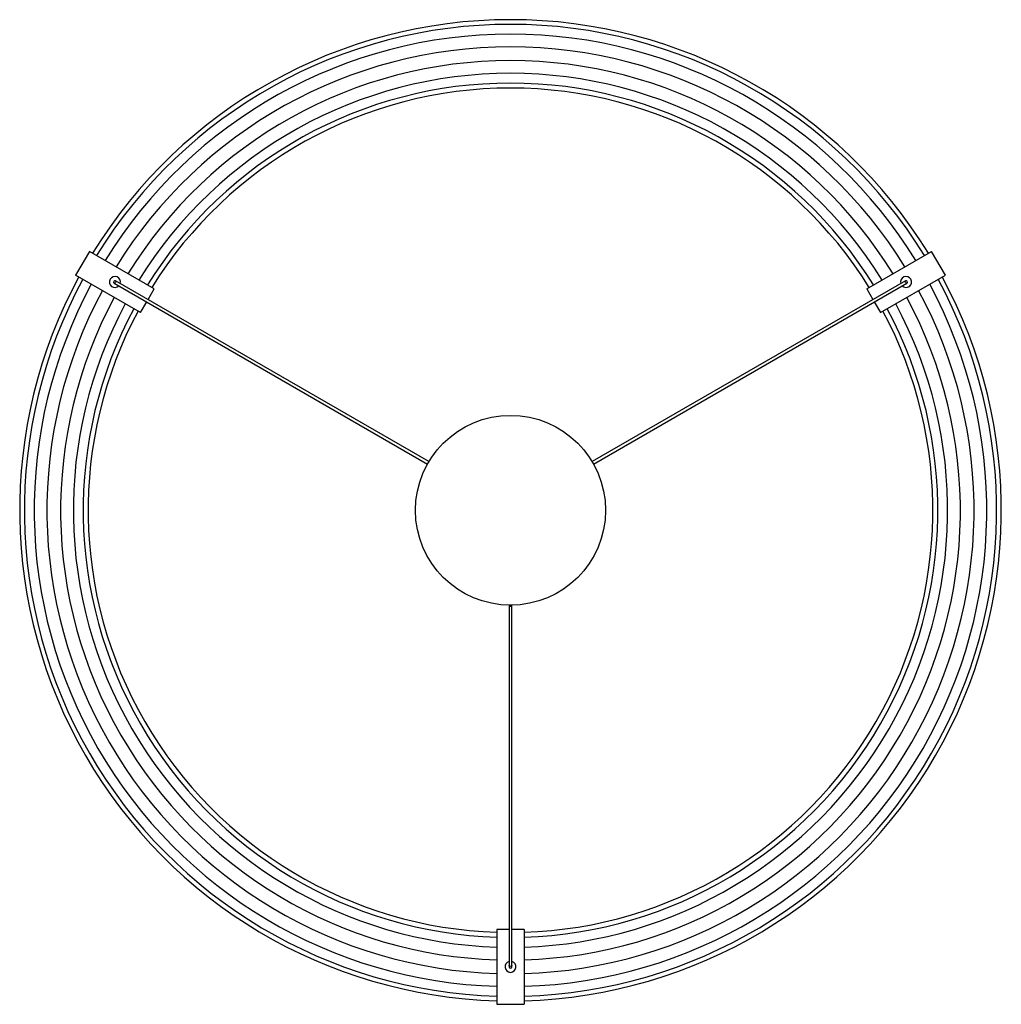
# Model space of a CAD drawing. Header units: inches. Extents: x -21.2 to 21.2, y -21.3 to 21.2.
import ezdxf

# ---------------------------------------------------------------- set-up
doc = ezdxf.new("R2010")
doc.units = ezdxf.units.IN
doc.header["$MEASUREMENT"] = 0

msp = doc.modelspace()

# ---------------------------------------------------------------- linework, layer by layer
at = {"color": 7, "linetype": 'Continuous', "lineweight": 25}
for p, q in [((-18.15, 11.161), (-18.741, 10.138)), ((-15.355, 9.547), (-18.15, 11.161)), ((15.355, 9.547), (18.15, 11.161)), ((18.741, 10.138), (18.15, 11.161)), ((-15.945, 8.524), (-18.741, 10.138)), ((-17.077, 9.791), (-3.575, 1.996)), ((-3.516, 2.098), (-17.018, 9.894)), ((17.018, 9.894), (3.516, 2.098)), ((3.575, 1.996), (17.077, 9.791)), ((15.945, 8.524), (18.741, 10.138)), ((-15.62, 9.087), (-15.355, 9.547)), ((15.355, 9.547), (15.62, 9.087)), ((-15.945, 8.524), (-15.679, 8.984)), ((15.679, 8.984), (15.945, 8.524)), ((-0.059, -4.094), (-0.059, -19.685)), ((0.059, -19.685), (0.059, -4.094)), ((-0.059, -18.071), (-0.591, -18.071)), ((-0.591, -18.071), (-0.591, -21.299)), ((0.591, -18.071), (0.059, -18.071)), ((0.591, -18.071), (0.591, -21.299)), ((-0.591, -21.299), (0.591, -21.299))]:
    msp.add_line(p, q, dxfattribs=at)
at = {"color": 7, "linetype": 'Continuous', "lineweight": 25, "flags": 128}
for points in [[(-17.023, 9.76), (-17.034, 9.771), (-17.038, 9.789), (-17.036, 9.81), (-17.028, 9.831), (-17.014, 9.849), (-16.997, 9.861), (-16.979, 9.866), (-16.964, 9.862), (-16.964, 9.862)], [(16.964, 9.862), (16.979, 9.866), (16.997, 9.861), (17.014, 9.849), (17.028, 9.831), (17.036, 9.81), (17.038, 9.789), (17.034, 9.771), (17.023, 9.76), (17.023, 9.76)], [(0.059, -19.622), (0.055, -19.637), (0.042, -19.65), (0.023, -19.659), (0, -19.662), (-0.023, -19.659), (-0.042, -19.65), (-0.055, -19.637), (-0.059, -19.622), (-0.059, -19.622)]]:
    msp.add_lwpolyline(points, dxfattribs=at)
at = {"color": 7, "linetype": 'Continuous', "lineweight": 25}
msp.add_circle((0, 0), 4.094, dxfattribs=at)
for centre, radius, start, end in [((0, 0), 21.153, 31.5998, 148.4002), ((0, 0), 20.952, 31.6151, 148.3849), ((0, 0), 20.529, 31.6484, 148.3516), ((0, 0), 19.98, 31.6938, 148.3062), ((0, 0), 19.39, 31.7453, 148.2547), ((0, 0), 18.841, 31.7962, 148.2038), ((0, 0), 18.418, 31.8375, 148.1625), ((0, 0), 18.203, 31.8592, 148.1408), ((0, 0), 21.153, 151.5998, 268.4002), ((0, 0), 20.952, 151.6151, 268.3849), ((-17.048, 9.843), 0.236, 344.4775, 315.5225), ((-17.048, 9.843), 0.0591, 60, 240), ((0, 0), 21.153, 271.5998, 28.4002), ((0, 0), 20.952, 271.6151, 28.3849), ((17.048, 9.843), 0.236, 224.4775, 195.5225), ((17.048, 9.843), 0.0591, 300, 120), ((0, 0), 20.529, 151.6484, 268.3516), ((0, 0), 19.98, 151.6938, 268.3062), ((0, 0), 20.529, 271.6484, 28.3516), ((0, 0), 19.98, 271.6938, 28.3062), ((0, 0), 19.39, 151.7453, 268.2547), ((0, 0), 19.39, 271.7453, 28.2547), ((0, 0), 18.841, 151.7962, 268.2038), ((0, 0), 18.418, 151.8375, 268.1625), ((0, 0), 18.203, 151.8592, 268.1408), ((0, 0), 18.841, 271.7962, 28.2038), ((0, 0), 18.418, 271.8375, 28.1625), ((0, 0), 18.203, 271.8592, 28.1408), ((0, -19.685), 0.236, 104.7841, 75.3877), ((0, -19.685), 0.0591, 180, 0)]:
    msp.add_arc(centre, radius, start, end, dxfattribs=at)
for points, knots in [([(-0.059, -4.084), (-0.059, -4.114), (-0.059, -4.192), (-0.059, -4.32), (-0.059, -4.463), (-0.059, -4.627), (-0.059, -4.807), (-0.059, -5), (-0.059, -5.179), (-0.059, -5.355), (-0.059, -5.534), (-0.059, -5.717), (-0.059, -6.014), (-0.059, -6.431), (-0.059, -7.008), (-0.059, -7.628), (-0.059, -8.283), (-0.059, -8.946), (-0.059, -9.607), (-0.059, -10.257), (-0.059, -10.884), (-0.059, -11.49), (-0.059, -12.201), (-0.059, -13.009), (-0.059, -13.916), (-0.059, -14.821), (-0.059, -15.589), (-0.059, -16.22), (-0.059, -16.698), (-0.059, -17.159), (-0.059, -17.501), (-0.059, -17.73), (-0.059, -17.868), (-0.059, -18.019), (-0.059, -18.189), (-0.059, -18.377), (-0.059, -18.578), (-0.059, -18.789), (-0.059, -19.003), (-0.059, -19.193), (-0.059, -19.356), (-0.059, -19.488), (-0.059, -19.574), (-0.059, -19.605), (-0.059, -19.609)], [0, 0, 0, 0, 0.006436, 0.016535, 0.025972, 0.034757, 0.048116, 0.05967, 0.069945, 0.080222, 0.090565, 0.100977, 0.11146, 0.140653, 0.17014, 0.205311, 0.240456, 0.275552, 0.312992, 0.350287, 0.387568, 0.424851, 0.462187, 0.522849, 0.583567, 0.644307, 0.705127, 0.735682, 0.766321, 0.795955, 0.82373, 0.832564, 0.841354, 0.851491, 0.863263, 0.876644, 0.89161, 0.908142, 0.926246, 0.945971, 0.961902, 0.97891, 0.997142, 1, 1, 1, 1]), ([(-0.052, -4.094), (-0.051, -4.097), (-0.048, -4.109), (-0.034, -4.12), (-0.022, -4.126), (-0.014, -4.128), (-0.012, -4.128), (-0.01, -4.129), (-0.009, -4.129), (-0.008, -4.129), (-0.006, -4.129), (-0.003, -4.13), (0.001, -4.13), (0.009, -4.129), (0.024, -4.125), (0.045, -4.114), (0.049, -4.098), (0.051, -4.092)], [0, 0, 0, 0, 0.090758, 0.305078, 0.424819, 0.440635, 0.451334, 0.455132, 0.458366, 0.461797, 0.465777, 0.475994, 0.49808, 0.529367, 0.661798, 0.86935, 1, 1, 1, 1]), ([(0.059, -19.611), (0.059, -19.61), (0.059, -19.587), (0.059, -19.52), (0.059, -19.413), (0.059, -19.276), (0.059, -19.111), (0.059, -18.92), (0.059, -18.735), (0.059, -18.563), (0.059, -18.404), (0.059, -18.25), (0.059, -18.002), (0.059, -17.64), (0.059, -17.029), (0.059, -16.266), (0.059, -15.427), (0.059, -14.642), (0.059, -13.896), (0.059, -13.149), (0.059, -12.468), (0.059, -11.851), (0.059, -11.3), (0.059, -10.734), (0.059, -10.149), (0.059, -9.544), (0.059, -8.916), (0.059, -8.3), (0.059, -7.704), (0.059, -7.14), (0.059, -6.596), (0.059, -6.19), (0.059, -5.916), (0.059, -5.752), (0.059, -5.573), (0.059, -5.369), (0.059, -5.139), (0.059, -4.885), (0.059, -4.612), (0.059, -4.34), (0.059, -4.171), (0.059, -4.091)], [0, 0, 0, 0, 0.00016, 0.016078, 0.030886, 0.044695, 0.063754, 0.080864, 0.096089, 0.10944, 0.120917, 0.131691, 0.142587, 0.173184, 0.204645, 0.261314, 0.317629, 0.367736, 0.417801, 0.467856, 0.517884, 0.552499, 0.587092, 0.621653, 0.656192, 0.690787, 0.7255, 0.760337, 0.790902, 0.821459, 0.851171, 0.879212, 0.888185, 0.89701, 0.906977, 0.918706, 0.932192, 0.947436, 0.964449, 0.983272, 1, 1, 1, 1])]:
    msp.add_open_spline(points, degree=3, knots=knots, dxfattribs=at)

doc.saveas('drawing.dxf')
